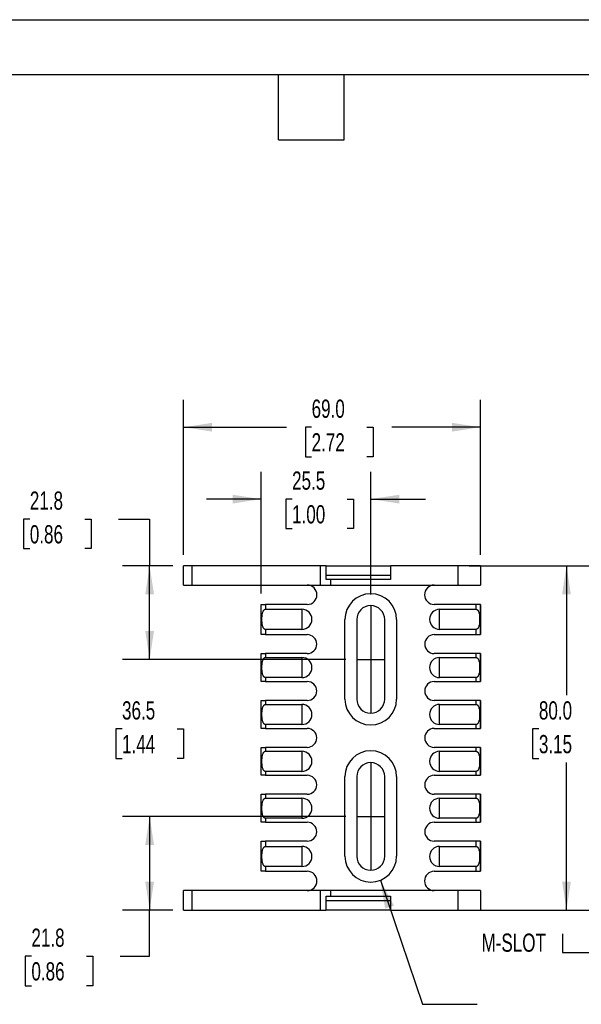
# Model space of a CAD drawing. Header units: millimetres. Extents: x 0 to 559, y 0 to 432.
# Tile 3 of 6: x 212 to 342, y 203 to 432. Entities that reach past the tile are written whole.
import ezdxf

# ---------------------------------------------------------------- set-up
doc = ezdxf.new("R2010")
doc.units = ezdxf.units.MM
doc.header["$LTSCALE"] = 2
doc.linetypes.add('CENTERX2', pattern=[20.32, 12.7, -2.54, 2.54, -2.54])
doc.layers.add('CENTER', color=40, linetype='CENTERX2')
doc.layers.add('DIMENSIONS', color=140, linetype='Continuous', lineweight=25)
doc.layers.add('TEXT', color=140, linetype='Continuous', lineweight=25)
doc.styles.add('SLDTEXTSTYLE0', font='TXT', dxfattribs={"width": 0.7})
doc.dimstyles.new('SLDDIMSTYLE0', dxfattribs={"dimtxt": 4.316016, "dimasz": 6.604, "dimexe": 0, "dimexo": 0.0625, "dimgap": 1.079004, "dimtad": 0, "dimtih": 1, "dimtoh": 1, "dimdec": 1, "dimrnd": 1e-09, "dimzin": 4, "dimdsep": 46, "dimtxsty": 'SLDTEXTSTYLE0', "dimsah": 1, "dimcen": 0.09, "dimadec": 0, "dimazin": 1, "dimtfac": 1, "dimtdec": 1, "dimtofl": 0, "dimtmove": 0, "dimatfit": 3, "dimfxl": 0, "dimfrac": 2, "dimtolj": 1, "dimtzin": 12, "dimarcsym": 0})
doc.dimstyles.new('SLDDIMSTYLE3', dxfattribs={"dimtxt": 4.316016, "dimasz": 6.604, "dimexe": 0, "dimexo": 0.0625, "dimgap": 1.079004, "dimtad": 0, "dimtih": 1, "dimtoh": 1, "dimdec": 1, "dimrnd": 1e-09, "dimzin": 12, "dimdsep": 46, "dimtxsty": 'SLDTEXTSTYLE0', "dimsah": 1, "dimcen": 0.09, "dimadec": 0, "dimazin": 3, "dimtfac": 1, "dimtdec": 1, "dimtofl": 0, "dimtmove": 0, "dimatfit": 3, "dimfxl": 0, "dimfrac": 2, "dimtolj": 1, "dimtzin": 12, "dimarcsym": 0})
doc.dimstyles.new('SLDDIMSTYLE5', dxfattribs={"dimtxt": 4.316016, "dimasz": 6.604, "dimexe": 0, "dimexo": 0.0625, "dimgap": 1.079004, "dimtad": 0, "dimtih": 1, "dimtoh": 1, "dimdec": 1, "dimrnd": 1e-09, "dimzin": 12, "dimdsep": 46, "dimtxsty": 'SLDTEXTSTYLE0', "dimsah": 1, "dimcen": 0.09, "dimadec": 0, "dimazin": 3, "dimtfac": 1, "dimtdec": 1, "dimtmove": 0, "dimatfit": 0, "dimfxl": 0, "dimfrac": 2, "dimtolj": 1, "dimtzin": 12, "dimarcsym": 0})
doc.dimstyles.new('SLDDIMSTYLE6', dxfattribs={"dimtxt": 0.18, "dimasz": 6.604, "dimexe": 0, "dimexo": 0.0625, "dimgap": 0, "dimtad": 0, "dimtih": 1, "dimtoh": 1, "dimdec": 0, "dimrnd": 1e-09, "dimzin": 0, "dimdsep": 46, "dimtxsty": 'Standard', "dimsah": 1, "dimcen": 0.09, "dimadec": 0, "dimazin": 0, "dimtfac": 6.604, "dimtdec": 0, "dimtofl": 0, "dimtmove": 0, "dimatfit": 3, "dimfxl": 0, "dimfrac": 2, "dimtolj": 1, "dimtzin": 0, "dimarcsym": 0})

# ---------------------------------------------------------------- blocks, each defined once
blk = doc.blocks.new('_D_12')
at = {"layer": 'DIMENSIONS'}
for p, q in [((267.71, 298.44), (267.71, 326.74)), ((293.21, 298.19), (293.21, 326.74)), ((267.71, 320.39), (255.01, 320.39)), ((274.92, 320.39), (273.47, 320.39)), ((273.47, 320.39), (273.47, 313.53)), ((287.75, 320.39), (289.2, 320.39)), ((289.2, 320.39), (289.2, 313.53)), ((293.21, 320.39), (305.91, 320.39)), ((273.47, 313.53), (274.92, 313.53)), ((289.2, 313.53), (287.75, 313.53))]:
    blk.add_line(p, q, dxfattribs=at)
for points in [[(267.71, 320.39), (261.11, 321.4), (261.11, 319.37)], [(293.21, 320.39), (299.82, 319.37), (299.82, 321.4)]]:
    blk.add_solid(points, dxfattribs=at)
at = {"layer": 'DIMENSIONS', "char_height": 4.233, "attachment_point": 1, "style": 'SLDTEXTSTYLE0'}
for s, insert in [('25.5', (274.92, 326.81)), ('1.00', (274.92, 318.98))]:
    blk.add_mtext(s, dxfattribs=dict(at, insert=insert))
blk = doc.blocks.new('_D_13')
at = {"layer": 'DIMENSIONS'}
for p, q in [((287.42, 246.65), (235.46, 246.65)), ((241.81, 246.65), (241.81, 224.9)), ((247.17, 224.9), (235.46, 224.9)), ((241.81, 214.17), (241.81, 224.9)), ((214.32, 214.17), (212.87, 214.17)), ((212.87, 214.17), (212.87, 207.31)), ((227.15, 214.17), (228.59, 214.17)), ((228.59, 214.17), (228.59, 207.31)), ((234.93, 214.17), (241.81, 214.17)), ((212.87, 207.31), (214.32, 207.31)), ((228.59, 207.31), (227.15, 207.31))]:
    blk.add_line(p, q, dxfattribs=at)
for points in [[(241.81, 246.65), (240.79, 240.04), (242.82, 240.04)], [(241.81, 224.9), (242.82, 231.5), (240.79, 231.5)]]:
    blk.add_solid(points, dxfattribs=at)
at = {"layer": 'DIMENSIONS', "char_height": 4.233, "attachment_point": 1, "style": 'SLDTEXTSTYLE0'}
for s, insert in [('21.8', (214.32, 220.59)), ('0.86', (214.32, 212.76))]:
    blk.add_mtext(s, dxfattribs=dict(at, insert=insert))
blk = doc.blocks.new('_D_14')
at = {"layer": 'DIMENSIONS'}
for p, q in [((241.81, 283.15), (241.81, 295.85)), ((287.42, 283.15), (235.46, 283.15)), ((235.39, 266.98), (233.94, 266.98)), ((233.94, 266.98), (233.94, 260.12)), ((248.22, 266.98), (249.67, 266.98)), ((249.67, 266.98), (249.67, 260.12)), ((233.94, 260.12), (235.39, 260.12)), ((249.67, 260.12), (248.22, 260.12)), ((287.42, 246.65), (235.46, 246.65)), ((241.81, 246.65), (241.81, 233.95))]:
    blk.add_line(p, q, dxfattribs=at)
for points in [[(241.81, 283.15), (242.82, 289.75), (240.79, 289.75)], [(241.81, 246.65), (240.79, 240.04), (242.82, 240.04)]]:
    blk.add_solid(points, dxfattribs=at)
at = {"layer": 'DIMENSIONS', "char_height": 4.233, "attachment_point": 1, "style": 'SLDTEXTSTYLE0'}
for s, insert in [('36.5', (235.39, 273.4)), ('1.44', (235.39, 265.57))]:
    blk.add_mtext(s, dxfattribs=dict(at, insert=insert))
blk = doc.blocks.new('_D_15')
at = {"layer": 'DIMENSIONS'}
for p, q in [((213.95, 315.74), (212.5, 315.74)), ((212.5, 315.74), (212.5, 308.88)), ((226.77, 315.74), (228.22, 315.74)), ((228.22, 315.74), (228.22, 308.88)), ((234.55, 315.74), (241.81, 315.74)), ((241.81, 315.74), (241.81, 304.9)), ((212.5, 308.88), (213.95, 308.88)), ((228.22, 308.88), (226.77, 308.88)), ((247.17, 304.9), (235.46, 304.9)), ((241.81, 283.15), (241.81, 304.9)), ((287.42, 283.15), (235.46, 283.15))]:
    blk.add_line(p, q, dxfattribs=at)
for points in [[(241.81, 304.9), (240.79, 298.29), (242.82, 298.29)], [(241.81, 283.15), (242.82, 289.75), (240.79, 289.75)]]:
    blk.add_solid(points, dxfattribs=at)
at = {"layer": 'DIMENSIONS', "char_height": 4.233, "attachment_point": 1, "style": 'SLDTEXTSTYLE0'}
for s, insert in [('21.8', (213.95, 322.16)), ('0.86', (213.95, 314.33))]:
    blk.add_mtext(s, dxfattribs=dict(at, insert=insert))
blk = doc.blocks.new('_D_17')
at = {"layer": 'DIMENSIONS'}
for p, q in [((316.1, 304.9), (345.06, 304.9)), ((338.71, 304.9), (338.71, 274.8)), ((332.3, 266.98), (330.85, 266.98)), ((330.85, 266.98), (330.85, 260.12)), ((345.13, 266.98), (346.57, 266.98)), ((346.57, 266.98), (346.57, 260.12)), ((330.85, 260.12), (332.3, 260.12)), ((338.71, 224.9), (338.71, 259.15)), ((346.57, 260.12), (345.13, 260.12)), ((316.1, 224.9), (345.06, 224.9))]:
    blk.add_line(p, q, dxfattribs=at)
for points in [[(338.71, 304.9), (337.7, 298.29), (339.73, 298.29)], [(338.71, 224.9), (339.73, 231.5), (337.7, 231.5)]]:
    blk.add_solid(points, dxfattribs=at)
at = {"layer": 'DIMENSIONS', "char_height": 4.233, "attachment_point": 1, "style": 'SLDTEXTSTYLE0'}
for s, insert in [('80.0', (332.3, 273.4)), ('3.15', (332.3, 265.57))]:
    blk.add_mtext(s, dxfattribs=dict(at, insert=insert))
blk = doc.blocks.new('_D_18')
at = {"layer": 'DIMENSIONS'}
for p, q in [((249.71, 307.44), (249.71, 343.45)), ((318.71, 307.44), (318.71, 343.45)), ((249.71, 337.1), (273.62, 337.1)), ((279.46, 337.1), (278.02, 337.1)), ((278.02, 337.1), (278.02, 330.24)), ((292.29, 337.1), (293.74, 337.1)), ((293.74, 337.1), (293.74, 330.24)), ((318.71, 337.1), (298.14, 337.1)), ((278.02, 330.24), (279.46, 330.24)), ((293.74, 330.24), (292.29, 330.24))]:
    blk.add_line(p, q, dxfattribs=at)
for points in [[(249.71, 337.1), (256.32, 336.08), (256.32, 338.11)], [(318.71, 337.1), (312.11, 338.11), (312.11, 336.08)]]:
    blk.add_solid(points, dxfattribs=at)
at = {"layer": 'DIMENSIONS', "char_height": 4.233, "attachment_point": 1, "style": 'SLDTEXTSTYLE0'}
for s, insert in [('69.0', (279.46, 343.52)), ('2.72', (279.46, 335.7))]:
    blk.add_mtext(s, dxfattribs=dict(at, insert=insert))
blk = doc.blocks.new('SW_SYMBOL_HOLE_SPOT')
at = {"layer": 'DIMENSIONS', "color": 0}
for p, q in [((0, 1750), (0, 150)), ((3200, 150), (3200, 1750)), ((0, 150), (3200, 150))]:
    blk.add_line(p, q, dxfattribs=at)

msp = doc.modelspace()

# ---------------------------------------------------------------- linework, layer by layer
at = {"color": 7, "linetype": 'Continuous'}
msp.add_line((0, 431.81), (558.8, 431.81), dxfattribs=at)
for p, q in [((249.71, 300.4), (249.71, 304.9)), ((251.71, 304.9), (249.71, 304.9)), ((251.71, 300.4), (251.71, 304.9)), ((281.52, 304.9), (251.71, 304.9)), ((281.52, 300.4), (281.52, 304.9)), ((282.81, 304.9), (281.52, 304.9)), ((282.81, 301.7), (282.81, 304.9)), ((282.81, 304.9), (297.81, 304.9)), ((297.81, 304.9), (297.81, 301.7)), ((313.56, 304.9), (297.81, 304.9)), ((313.56, 300.4), (313.56, 304.9)), ((318.71, 304.9), (313.56, 304.9)), ((318.71, 304.9), (318.71, 300.4)), ((282.81, 302.7), (297.81, 302.7)), ((249.71, 300.4), (251.71, 300.4)), ((251.71, 300.4), (281.52, 300.4)), ((281.52, 300.4), (283.94, 300.4)), ((283.94, 301.7), (282.81, 301.7)), ((283.94, 300.4), (283.94, 301.7)), ((297.81, 301.7), (283.94, 301.7)), ((283.94, 300.4), (313.56, 300.4)), ((313.56, 300.4), (318.71, 300.4)), ((267.71, 288.9), (267.71, 295.9)), ((267.71, 295.9), (268.71, 295.9)), ((268.71, 295.9), (268.71, 294.78)), ((278.46, 295.9), (268.71, 295.9)), ((317.71, 295.9), (307.96, 295.9)), ((317.71, 294.78), (317.71, 295.9)), ((318.65, 295.9), (317.71, 295.9)), ((318.65, 295.9), (318.65, 288.9)), ((318.71, 295.9), (318.65, 295.9)), ((318.71, 295.9), (318.71, 288.9)), ((268.71, 294.78), (277.21, 294.78)), ((277.21, 294.78), (277.21, 290.12)), ((309.21, 294.78), (317.71, 294.78)), ((309.21, 290.12), (309.21, 294.78)), ((287.21, 273.9), (287.21, 292.4)), ((289.96, 292.4), (289.96, 273.9)), ((296.46, 273.9), (296.46, 292.4)), ((299.21, 292.4), (299.21, 273.9)), ((268.71, 288.9), (267.71, 288.9)), ((268.71, 290.12), (268.71, 288.9)), ((277.21, 290.12), (268.71, 290.12)), ((268.71, 288.9), (278.46, 288.9)), ((307.96, 288.9), (317.71, 288.9)), ((317.71, 290.12), (309.21, 290.12)), ((317.71, 288.9), (317.71, 290.12)), ((317.71, 288.9), (318.65, 288.9)), ((318.65, 288.9), (318.71, 288.9)), ((267.71, 278), (267.71, 284.5)), ((267.71, 284.5), (268.71, 284.5)), ((268.71, 284.5), (268.71, 283.58)), ((278.46, 284.5), (268.71, 284.5)), ((317.71, 284.5), (307.96, 284.5)), ((317.71, 283.58), (317.71, 284.5)), ((318.65, 284.5), (317.71, 284.5)), ((318.65, 284.5), (318.65, 278)), ((318.71, 284.5), (318.65, 284.5)), ((318.71, 284.5), (318.71, 278)), ((268.71, 283.58), (277.21, 283.58)), ((277.21, 283.58), (277.21, 278.92)), ((309.21, 283.58), (317.71, 283.58)), ((309.21, 278.92), (309.21, 283.58)), ((268.71, 278), (267.71, 278)), ((268.71, 278.92), (268.71, 278)), ((277.21, 278.92), (268.71, 278.92)), ((268.71, 278), (278.46, 278)), ((307.96, 278), (317.71, 278)), ((317.71, 278.92), (309.21, 278.92)), ((317.71, 278), (317.71, 278.92)), ((317.71, 278), (318.65, 278)), ((318.65, 278), (318.71, 278)), ((267.71, 267.1), (267.71, 273.6)), ((267.71, 273.6), (268.71, 273.6)), ((268.71, 273.6), (268.71, 272.68)), ((278.46, 273.6), (268.71, 273.6)), ((268.71, 272.68), (277.21, 272.68)), ((277.21, 272.68), (277.21, 268.02)), ((317.71, 273.6), (307.96, 273.6)), ((309.21, 272.68), (317.71, 272.68)), ((309.21, 268.02), (309.21, 272.68)), ((317.71, 272.68), (317.71, 273.6)), ((318.65, 273.6), (317.71, 273.6)), ((318.65, 273.6), (318.65, 267.1)), ((318.71, 273.6), (318.65, 273.6)), ((318.71, 273.6), (318.71, 267.1)), ((268.71, 268.02), (268.71, 267.1)), ((277.21, 268.02), (268.71, 268.02)), ((317.71, 268.02), (309.21, 268.02)), ((317.71, 267.1), (317.71, 268.02)), ((268.71, 267.1), (267.71, 267.1)), ((268.71, 267.1), (278.46, 267.1)), ((307.96, 267.1), (317.71, 267.1)), ((317.71, 267.1), (318.65, 267.1)), ((318.65, 267.1), (318.71, 267.1)), ((267.71, 256.2), (267.71, 262.7)), ((267.71, 262.7), (268.71, 262.7)), ((268.71, 262.7), (268.71, 261.78)), ((278.46, 262.7), (268.71, 262.7)), ((268.71, 261.78), (277.21, 261.78)), ((277.21, 261.78), (277.21, 257.12)), ((317.71, 262.7), (307.96, 262.7)), ((309.21, 261.78), (317.71, 261.78)), ((309.21, 257.12), (309.21, 261.78)), ((317.71, 261.78), (317.71, 262.7)), ((318.65, 262.7), (317.71, 262.7)), ((318.65, 262.7), (318.65, 256.2)), ((318.71, 262.7), (318.65, 262.7)), ((318.71, 262.7), (318.71, 256.2)), ((268.71, 257.12), (268.71, 256.2)), ((277.21, 257.12), (268.71, 257.12)), ((317.71, 257.12), (309.21, 257.12)), ((317.71, 256.2), (317.71, 257.12)), ((268.71, 256.2), (267.71, 256.2)), ((268.71, 256.2), (278.46, 256.2)), ((287.21, 237.4), (287.21, 255.9)), ((289.96, 255.9), (289.96, 237.4)), ((296.46, 237.4), (296.46, 255.9)), ((299.21, 255.9), (299.21, 237.4)), ((307.96, 256.2), (317.71, 256.2)), ((317.71, 256.2), (318.65, 256.2)), ((318.65, 256.2), (318.71, 256.2)), ((267.71, 245.3), (267.71, 251.8)), ((267.71, 251.8), (268.71, 251.8)), ((268.71, 251.8), (268.71, 250.88)), ((278.46, 251.8), (268.71, 251.8)), ((317.71, 251.8), (307.96, 251.8)), ((317.71, 250.88), (317.71, 251.8)), ((318.65, 251.8), (317.71, 251.8)), ((318.65, 251.8), (318.65, 245.3)), ((318.71, 251.8), (318.65, 251.8)), ((318.71, 251.8), (318.71, 245.3)), ((268.71, 250.88), (277.21, 250.88)), ((277.21, 250.88), (277.21, 246.22)), ((309.21, 250.88), (317.71, 250.88)), ((309.21, 246.22), (309.21, 250.88)), ((268.71, 245.3), (267.71, 245.3)), ((268.71, 246.22), (268.71, 245.3)), ((277.21, 246.22), (268.71, 246.22)), ((268.71, 245.3), (278.46, 245.3)), ((307.96, 245.3), (317.71, 245.3)), ((317.71, 246.22), (309.21, 246.22)), ((317.71, 245.3), (317.71, 246.22)), ((317.71, 245.3), (318.65, 245.3)), ((318.65, 245.3), (318.71, 245.3)), ((267.71, 233.9), (267.71, 240.9)), ((267.71, 240.9), (268.71, 240.9)), ((268.71, 240.9), (268.71, 239.68)), ((278.46, 240.9), (268.71, 240.9)), ((317.71, 240.9), (307.96, 240.9)), ((317.71, 239.68), (317.71, 240.9)), ((318.65, 240.9), (317.71, 240.9)), ((318.65, 240.9), (318.65, 233.9)), ((318.71, 240.9), (318.65, 240.9)), ((318.71, 240.9), (318.71, 233.9)), ((268.71, 239.68), (277.21, 239.68)), ((277.21, 239.68), (277.21, 235.02)), ((309.21, 239.68), (317.71, 239.68)), ((309.21, 235.02), (309.21, 239.68)), ((268.71, 233.9), (267.71, 233.9)), ((268.71, 235.02), (268.71, 233.9)), ((277.21, 235.02), (268.71, 235.02)), ((268.71, 233.9), (278.46, 233.9)), ((307.96, 233.9), (317.71, 233.9)), ((317.71, 235.02), (309.21, 235.02)), ((317.71, 233.9), (317.71, 235.02)), ((317.71, 233.9), (318.65, 233.9)), ((318.65, 233.9), (318.71, 233.9)), ((249.71, 224.9), (249.71, 229.4)), ((251.71, 229.4), (249.71, 229.4)), ((251.71, 224.9), (251.71, 229.4)), ((281.52, 229.4), (251.71, 229.4)), ((281.52, 224.9), (281.52, 229.4)), ((283.94, 229.4), (281.52, 229.4)), ((283.94, 228.1), (283.94, 229.4)), ((313.56, 229.4), (283.94, 229.4)), ((313.56, 224.9), (313.56, 229.4)), ((318.71, 229.4), (313.56, 229.4)), ((318.71, 229.4), (318.71, 224.9)), ((282.81, 224.9), (282.81, 228.1)), ((282.81, 228.1), (283.94, 228.1)), ((282.81, 227.1), (297.81, 227.1)), ((283.94, 228.1), (297.81, 228.1)), ((297.81, 228.1), (297.81, 224.9)), ((249.71, 224.9), (251.71, 224.9)), ((251.71, 224.9), (281.52, 224.9)), ((281.52, 224.9), (282.81, 224.9)), ((297.81, 224.9), (282.81, 224.9)), ((297.81, 224.9), (313.56, 224.9)), ((313.56, 224.9), (318.71, 224.9))]:
    msp.add_line(p, q)
for centre, radius, start, end in [((278.46, 298.15), 2.25, 270, 90), ((307.96, 298.15), 2.25, 90, 270), ((293.21, 292.4), 6, 0, 180), ((293.21, 292.4), 3.25, 0, 180), ((277.21, 292.45), 2.33, 270, 90), ((309.21, 292.45), 2.33, 90, 270), ((278.46, 286.7), 2.2, 270, 90), ((307.96, 286.7), 2.2, 90, 270), ((277.21, 281.25), 2.33, 270, 90), ((309.21, 281.25), 2.33, 90, 270), ((278.46, 275.8), 2.2, 270, 90), ((307.96, 275.8), 2.2, 90, 270), ((277.21, 270.35), 2.33, 270, 90), ((293.21, 273.9), 6, 180, 0), ((293.21, 273.9), 3.25, 180, 0), ((309.21, 270.35), 2.33, 90, 270), ((278.46, 264.9), 2.2, 270, 90), ((307.96, 264.9), 2.2, 90, 270), ((277.21, 259.45), 2.33, 270, 90), ((293.21, 255.9), 6, 0, 180), ((309.21, 259.45), 2.33, 90, 270), ((293.21, 255.9), 3.25, 0, 180), ((278.46, 254), 2.2, 270, 90), ((307.96, 254), 2.2, 90, 270), ((277.21, 248.55), 2.33, 270, 90), ((309.21, 248.55), 2.33, 90, 270), ((278.46, 243.1), 2.2, 270, 90), ((307.96, 243.1), 2.2, 90, 270), ((277.21, 237.35), 2.33, 270, 90), ((309.21, 237.35), 2.33, 90, 270), ((293.21, 237.4), 6, 180, 0), ((293.21, 237.4), 3.25, 180, 0), ((278.46, 231.65), 2.25, 270, 90), ((307.96, 231.65), 2.25, 90, 270)]:
    msp.add_arc(centre, radius, start, end)
for points, knots in [([(268.71, 290.12), (268.69, 290.12), (268.65, 290.12), (268.59, 290.13), (268.54, 290.16), (268.48, 290.19), (268.43, 290.23), (268.37, 290.29), (268.32, 290.35), (268.28, 290.42), (268.2, 290.56), (268.1, 290.79), (268, 291.21), (267.93, 291.77), (267.91, 292.45), (267.93, 293.13), (268, 293.69), (268.1, 294.11), (268.2, 294.36), (268.31, 294.53), (268.4, 294.64), (268.5, 294.72), (268.6, 294.77), (268.68, 294.78), (268.71, 294.78)], [0, 0, 0, 0, 0.011244, 0.022575, 0.034271, 0.046581, 0.059721, 0.073869, 0.089167, 0.105729, 0.123644, 0.182176, 0.248269, 0.370478, 0.500084, 0.629605, 0.751899, 0.817935, 0.876523, 0.907771, 0.934869, 0.958517, 0.979755, 1, 1, 1, 1]), ([(317.71, 294.78), (317.73, 294.78), (317.77, 294.78), (317.83, 294.76), (317.89, 294.74), (317.95, 294.7), (318, 294.66), (318.05, 294.61), (318.1, 294.55), (318.15, 294.48), (318.23, 294.34), (318.32, 294.11), (318.43, 293.69), (318.5, 293.13), (318.52, 292.45), (318.5, 291.77), (318.43, 291.21), (318.32, 290.79), (318.22, 290.54), (318.12, 290.37), (318.03, 290.26), (317.93, 290.18), (317.82, 290.12), (317.75, 290.12), (317.71, 290.12)], [0, 0, 0, 0, 0.011244, 0.022575, 0.034271, 0.046581, 0.059721, 0.073869, 0.089167, 0.105729, 0.123644, 0.182176, 0.248269, 0.370478, 0.500084, 0.629605, 0.751899, 0.817935, 0.876523, 0.907771, 0.934869, 0.958517, 0.979755, 1, 1, 1, 1]), ([(268.71, 278.92), (268.69, 278.92), (268.65, 278.92), (268.59, 278.93), (268.54, 278.96), (268.48, 278.99), (268.43, 279.03), (268.37, 279.09), (268.32, 279.15), (268.28, 279.22), (268.2, 279.36), (268.1, 279.59), (268, 280.01), (267.93, 280.57), (267.91, 281.25), (267.93, 281.93), (268, 282.49), (268.1, 282.91), (268.2, 283.16), (268.31, 283.33), (268.4, 283.44), (268.5, 283.52), (268.6, 283.57), (268.68, 283.58), (268.71, 283.58)], [0, 0, 0, 0, 0.011244, 0.022575, 0.034271, 0.046581, 0.059721, 0.073869, 0.089167, 0.105729, 0.123644, 0.182176, 0.248269, 0.370478, 0.500084, 0.629605, 0.751899, 0.817935, 0.876523, 0.907771, 0.934869, 0.958517, 0.979755, 1, 1, 1, 1]), ([(317.71, 283.58), (317.73, 283.58), (317.77, 283.58), (317.83, 283.56), (317.89, 283.54), (317.95, 283.5), (318, 283.46), (318.05, 283.41), (318.1, 283.35), (318.15, 283.28), (318.23, 283.14), (318.32, 282.91), (318.43, 282.49), (318.5, 281.93), (318.52, 281.25), (318.5, 280.57), (318.43, 280.01), (318.32, 279.59), (318.22, 279.34), (318.12, 279.17), (318.03, 279.06), (317.93, 278.98), (317.82, 278.92), (317.75, 278.92), (317.71, 278.92)], [0, 0, 0, 0, 0.011244, 0.022575, 0.034271, 0.046581, 0.059721, 0.073869, 0.089167, 0.105729, 0.123644, 0.182176, 0.248269, 0.370478, 0.500084, 0.629605, 0.751899, 0.817935, 0.876523, 0.907771, 0.934869, 0.958517, 0.979755, 1, 1, 1, 1]), ([(268.71, 268.02), (268.69, 268.02), (268.65, 268.02), (268.59, 268.03), (268.54, 268.06), (268.48, 268.09), (268.43, 268.13), (268.37, 268.19), (268.32, 268.25), (268.28, 268.32), (268.2, 268.46), (268.1, 268.69), (268, 269.11), (267.93, 269.67), (267.91, 270.35), (267.93, 271.03), (268, 271.59), (268.1, 272.01), (268.2, 272.26), (268.31, 272.43), (268.4, 272.54), (268.5, 272.62), (268.6, 272.67), (268.68, 272.68), (268.71, 272.68)], [0, 0, 0, 0, 0.011244, 0.022575, 0.034271, 0.046581, 0.059721, 0.073869, 0.089167, 0.105729, 0.123644, 0.182176, 0.248269, 0.370478, 0.500084, 0.629605, 0.751899, 0.817935, 0.876523, 0.907771, 0.934869, 0.958517, 0.979755, 1, 1, 1, 1]), ([(317.71, 272.68), (317.73, 272.68), (317.77, 272.68), (317.83, 272.66), (317.89, 272.64), (317.95, 272.6), (318, 272.56), (318.05, 272.51), (318.1, 272.45), (318.15, 272.38), (318.23, 272.24), (318.32, 272.01), (318.43, 271.59), (318.5, 271.03), (318.52, 270.35), (318.5, 269.67), (318.43, 269.11), (318.32, 268.69), (318.22, 268.44), (318.12, 268.27), (318.03, 268.16), (317.93, 268.08), (317.82, 268.02), (317.75, 268.02), (317.71, 268.02)], [0, 0, 0, 0, 0.011244, 0.022575, 0.034271, 0.046581, 0.059721, 0.073869, 0.089167, 0.105729, 0.123644, 0.182176, 0.248269, 0.370478, 0.500084, 0.629605, 0.751899, 0.817935, 0.876523, 0.907771, 0.934869, 0.958517, 0.979755, 1, 1, 1, 1]), ([(268.71, 257.12), (268.69, 257.12), (268.65, 257.12), (268.59, 257.13), (268.54, 257.16), (268.48, 257.19), (268.43, 257.23), (268.37, 257.29), (268.32, 257.35), (268.28, 257.42), (268.2, 257.56), (268.1, 257.79), (268, 258.21), (267.93, 258.77), (267.91, 259.45), (267.93, 260.13), (268, 260.69), (268.1, 261.11), (268.2, 261.36), (268.31, 261.53), (268.4, 261.64), (268.5, 261.72), (268.6, 261.77), (268.68, 261.78), (268.71, 261.78)], [0, 0, 0, 0, 0.0112436, 0.0225754, 0.0342709, 0.0465807, 0.0597207, 0.0738686, 0.0891672, 0.1057295, 0.1236445, 0.1821763, 0.2482689, 0.3704775, 0.5000836, 0.6296046, 0.7518988, 0.8179354, 0.876523, 0.9077706, 0.934869, 0.9585167, 0.9797548, 1, 1, 1, 1]), ([(317.71, 261.78), (317.73, 261.78), (317.77, 261.78), (317.83, 261.76), (317.89, 261.74), (317.95, 261.7), (318, 261.66), (318.05, 261.61), (318.1, 261.55), (318.15, 261.48), (318.23, 261.34), (318.32, 261.11), (318.43, 260.69), (318.5, 260.13), (318.52, 259.45), (318.5, 258.77), (318.43, 258.21), (318.32, 257.79), (318.22, 257.54), (318.12, 257.37), (318.03, 257.26), (317.93, 257.18), (317.82, 257.12), (317.75, 257.12), (317.71, 257.12)], [0, 0, 0, 0, 0.011244, 0.022575, 0.034271, 0.046581, 0.059721, 0.073869, 0.089167, 0.105729, 0.123644, 0.182176, 0.248269, 0.370478, 0.500084, 0.629605, 0.751899, 0.817935, 0.876523, 0.907771, 0.934869, 0.958517, 0.979755, 1, 1, 1, 1]), ([(268.71, 246.22), (268.69, 246.22), (268.65, 246.22), (268.59, 246.23), (268.54, 246.26), (268.48, 246.29), (268.43, 246.33), (268.37, 246.39), (268.32, 246.45), (268.28, 246.52), (268.2, 246.66), (268.1, 246.89), (268, 247.31), (267.93, 247.87), (267.91, 248.55), (267.93, 249.23), (268, 249.79), (268.1, 250.21), (268.2, 250.46), (268.31, 250.63), (268.4, 250.74), (268.5, 250.82), (268.6, 250.87), (268.68, 250.88), (268.71, 250.88)], [0, 0, 0, 0, 0.011244, 0.022575, 0.034271, 0.046581, 0.059721, 0.073869, 0.089167, 0.105729, 0.123644, 0.182176, 0.248269, 0.370478, 0.500084, 0.629605, 0.751899, 0.817935, 0.876523, 0.907771, 0.934869, 0.958517, 0.979755, 1, 1, 1, 1]), ([(317.71, 250.88), (317.73, 250.88), (317.77, 250.88), (317.83, 250.86), (317.89, 250.84), (317.95, 250.8), (318, 250.76), (318.05, 250.71), (318.1, 250.65), (318.15, 250.58), (318.23, 250.44), (318.32, 250.21), (318.43, 249.79), (318.5, 249.23), (318.52, 248.55), (318.5, 247.87), (318.43, 247.31), (318.32, 246.89), (318.22, 246.64), (318.12, 246.47), (318.03, 246.36), (317.93, 246.28), (317.82, 246.22), (317.75, 246.22), (317.71, 246.22)], [0, 0, 0, 0, 0.011244, 0.022575, 0.034271, 0.046581, 0.059721, 0.073869, 0.089167, 0.105729, 0.123644, 0.182176, 0.248269, 0.370478, 0.500084, 0.629605, 0.751899, 0.817935, 0.876523, 0.907771, 0.934869, 0.958517, 0.979755, 1, 1, 1, 1]), ([(268.71, 235.02), (268.69, 235.02), (268.65, 235.02), (268.59, 235.03), (268.54, 235.06), (268.48, 235.09), (268.43, 235.13), (268.37, 235.19), (268.32, 235.25), (268.28, 235.32), (268.2, 235.46), (268.1, 235.69), (268, 236.11), (267.93, 236.67), (267.91, 237.35), (267.93, 238.03), (268, 238.59), (268.1, 239.01), (268.2, 239.26), (268.31, 239.43), (268.4, 239.54), (268.5, 239.62), (268.6, 239.67), (268.68, 239.68), (268.71, 239.68)], [0, 0, 0, 0, 0.011244, 0.022575, 0.034271, 0.046581, 0.059721, 0.073869, 0.089167, 0.105729, 0.123644, 0.182176, 0.248269, 0.370478, 0.500084, 0.629605, 0.751899, 0.817935, 0.876523, 0.907771, 0.934869, 0.958517, 0.979755, 1, 1, 1, 1]), ([(317.71, 239.68), (317.73, 239.68), (317.77, 239.68), (317.83, 239.66), (317.89, 239.64), (317.95, 239.6), (318, 239.56), (318.05, 239.51), (318.1, 239.45), (318.15, 239.38), (318.23, 239.24), (318.32, 239.01), (318.43, 238.59), (318.5, 238.03), (318.52, 237.35), (318.5, 236.67), (318.43, 236.11), (318.32, 235.69), (318.22, 235.44), (318.12, 235.27), (318.03, 235.16), (317.93, 235.08), (317.82, 235.02), (317.75, 235.02), (317.71, 235.02)], [0, 0, 0, 0, 0.0112436, 0.0225754, 0.0342709, 0.0465807, 0.0597207, 0.0738686, 0.0891672, 0.1057295, 0.1236445, 0.1821763, 0.2482689, 0.3704775, 0.5000836, 0.6296046, 0.7518988, 0.8179354, 0.876523, 0.9077706, 0.934869, 0.9585167, 0.9797548, 1, 1, 1, 1])]:
    msp.add_open_spline(points, degree=3, knots=knots)
at = {"layer": 'CENTER'}
for p, q in [((293.21, 295.65), (293.21, 270.65)), ((289.96, 283.15), (296.46, 283.15)), ((293.21, 259.15), (293.21, 234.15)), ((289.96, 246.65), (296.46, 246.65))]:
    msp.add_line(p, q, dxfattribs=at)
at = {"layer": 'TEXT'}
for p, q in [((12.7, 419.1), (546.1, 419.1)), ((271.78, 403.86), (271.78, 419.1)), ((287.02, 403.86), (287.02, 419.1)), ((271.78, 403.86), (287.02, 403.86))]:
    msp.add_line(p, q, dxfattribs=at)

# ---------------------------------------------------------------- block references
at = {"layer": 'DIMENSIONS', "xscale": 0.002728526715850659, "yscale": 0.002728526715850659, "zscale": 0.002728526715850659}
msp.add_blockref('SW_SYMBOL_HOLE_SPOT', (337.8, 214.58), dxfattribs=at)

# ---------------------------------------------------------------- texts
at = {"layer": 'DIMENSIONS', "insert": (318.96, 219.43), "char_height": 4.233, "attachment_point": 1, "style": 'SLDTEXTSTYLE0'}
msp.add_mtext('M-SLOT ^J', dxfattribs=at)

# ---------------------------------------------------------------- dimensions: what is measured, and where the dimension line sits
at = {"layer": 'DIMENSIONS'}
for base, p1, p2, angle, dimstyle, picture, middle in [((318.71, 337.1), (249.71, 304.9), (318.71, 304.9), 0, 'SLDDIMSTYLE0', '_D_18', (285.88, 337.1)), ((241.80650193, 304.89804963), (289.96288446, 283.14804963), (249.71288446, 304.89804963), 90, 'SLDDIMSTYLE3', '_D_15', (241.80650193, 315.73709945)), ((338.71, 224.9), (313.56, 304.9), (313.56, 224.9), 90, 'SLDDIMSTYLE0', '_D_17', (338.71, 266.98)), ((241.81, 283.15), (289.96, 246.65), (289.96, 283.15), 90, 'SLDDIMSTYLE5', '_D_14', (241.81, 266.98)), ((241.80650193, 224.89804963), (289.96288446, 246.64804963), (249.71288446, 224.89804963), 90, 'SLDDIMSTYLE3', '_D_13', (241.80650193, 214.16537959))]:
    dim = msp.add_linear_dim(base=base, p1=p1, p2=p2, angle=angle, dimstyle=dimstyle, dxfattribs=at)
    dim.commit()
    dim.dimension.update_dxf_attribs({"geometry": picture, "text_midpoint": middle, "dimtype": 160})
dim = msp.add_linear_dim(base=(267.71, 320.39), p1=(293.21, 295.65), p2=(267.71, 295.9), dimstyle='SLDDIMSTYLE5', dxfattribs=at)
dim.commit()
dim.dimension.update_dxf_attribs({"geometry": '_D_12', "text_midpoint": (281.33, 320.39), "dimtype": 160})

# ---------------------------------------------------------------- leaders
msp.add_leader([(295.45, 231.83), (305.24, 202.99), (317.94, 202.99)], dimstyle='SLDDIMSTYLE6', dxfattribs=at)

doc.saveas('drawing.dxf')
